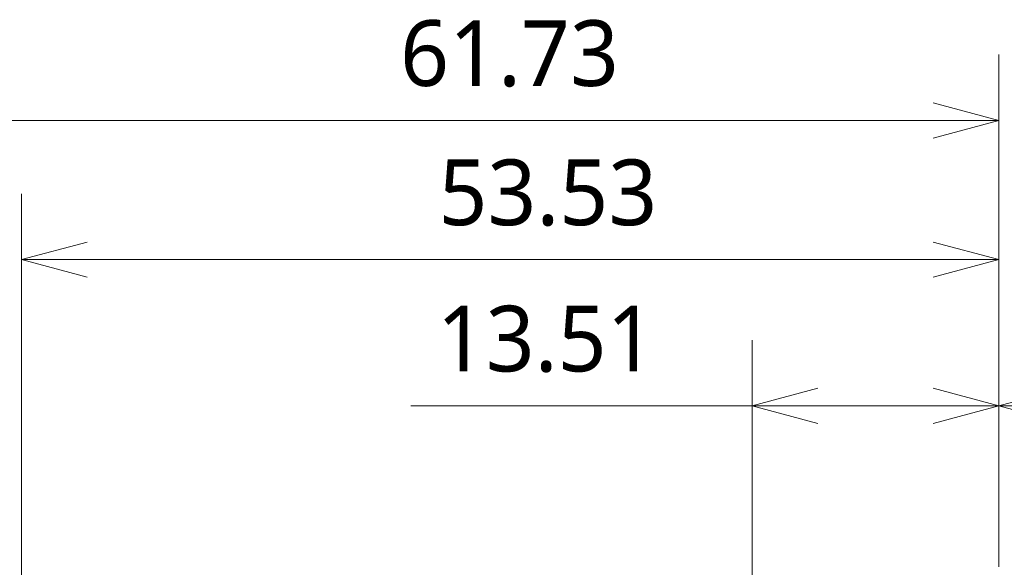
# Model space of a CAD drawing. Header units: millimetres. Extents: x 4263 to 4548, y 46 to 177.
# Tile 16 of 18: x 4316 to 4369, y 147 to 177. Entities that reach past the tile are written whole.
import ezdxf

# ---------------------------------------------------------------- set-up
doc = ezdxf.new("R2010")
doc.units = ezdxf.units.MM
doc.styles.get("Standard").update_dxf_attribs({"font": 'Roboto-Regular.ttf'})

# ---------------------------------------------------------------- blocks, each defined once
blk = doc.blocks.new('_Open30')
at = {"color": 0, "linetype": 'ByBlock', "lineweight": -2}
for p, q in [((-1, 0.268), (0, 0)), ((0, 0), (-1, -0.268)), ((0, 0), (-1, 0))]:
    blk.add_line(p, q, dxfattribs=at)

msp = doc.modelspace()

# ---------------------------------------------------------------- linework, layer by layer
at = {"lineweight": 18}
for p, q in [((4369.199, 147.462), (4369.199, 175.503)), ((4365.599, 171.903), (4311.067, 171.903)), ((4315.667, 140.244), (4315.667, 167.881)), ((4369.199, 147.568), (4369.199, 167.881)), ((4319.267, 164.281), (4365.599, 164.281)), ((4355.687, 142.023), (4355.687, 159.876)), ((4369.199, 147.462), (4369.199, 159.876)), ((4369.199, 147.462), (4369.199, 159.876)), ((4355.687, 156.276), (4336.982, 156.276)), ((4365.599, 156.276), (4359.287, 156.276))]:
    msp.add_line(p, q, dxfattribs=at)

# ---------------------------------------------------------------- block references
at = {"lineweight": 18, "xscale": 3.6, "yscale": 3.6, "zscale": 3.6}
for p in [(4369.199, 171.903), (4369.199, 164.281), (4369.199, 156.276)]:
    msp.add_blockref('_Open30', p, dxfattribs=at)
at = {"lineweight": 18, "xscale": 3.6, "yscale": 3.6, "zscale": 3.6, "rotation": 180}
for p in [(4315.667, 164.281), (4355.687, 156.276), (4369.199, 156.276)]:
    msp.add_blockref('_Open30', p, dxfattribs=at)

# ---------------------------------------------------------------- texts
at = {"lineweight": 18, "char_height": 3.6, "attachment_point": 5}
for s, insert in [('\\A1;61.73', (4342.398, 175.552)), ('\\A1;53.53', (4344.498, 167.93)), ('\\A1;13.51', (4344.405, 159.925))]:
    msp.add_mtext(s, dxfattribs=dict(at, insert=insert))

doc.saveas('drawing.dxf')
